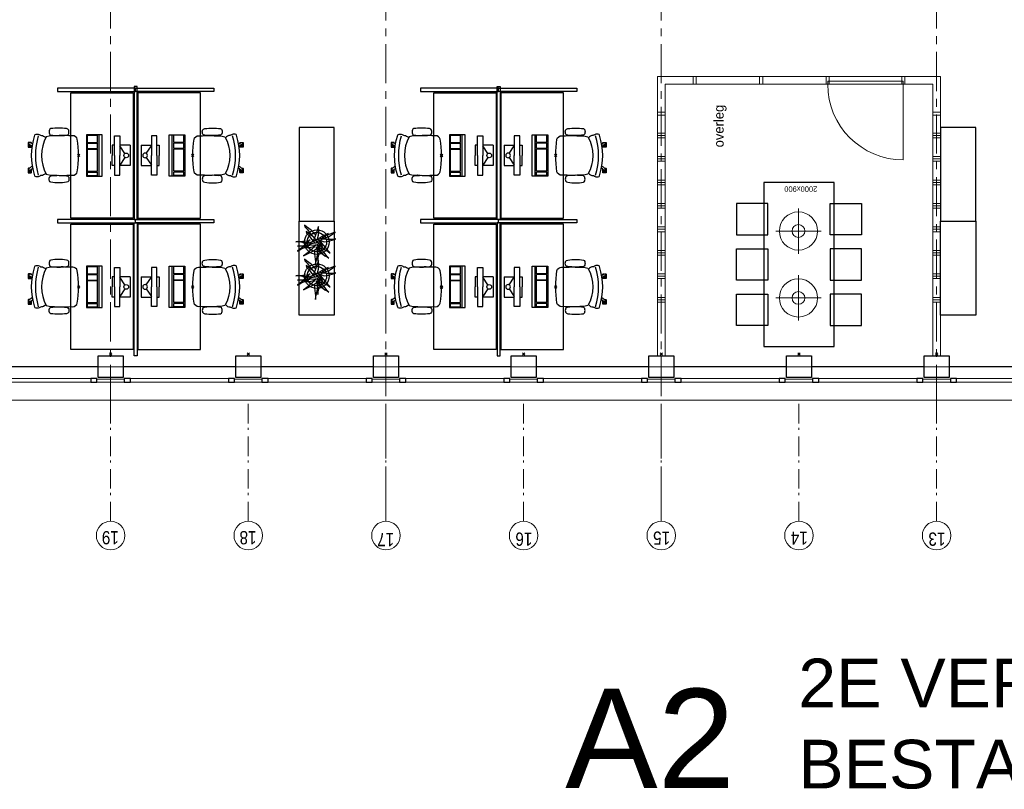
# Model space of a CAD drawing. Header units: millimetres. Extents: x -46954 to 169732, y -26853 to 94136.
# Tile 25 of 174: x 7330 to 19917, y 9838 to 19678. Entities that reach past the tile are written whole.
import ezdxf

# ---------------------------------------------------------------- set-up
doc = ezdxf.new("R2010")
doc.units = ezdxf.units.MM
doc.header["$LTSCALE"] = 400
doc.header["$PDMODE"] = 3
doc.header["$PDSIZE"] = 15
doc.linetypes.add('CENTER', pattern=[2, 1.25, -0.25, 0.25, -0.25])
doc.linetypes.add('STYLE_06', pattern=[1.041641, 0.625, -0.208282, 0.069427, -0.138931])
for name, color, linetype in [('-gd', 2, 'Continuous'), ('inlay', 6, 'Continuous'), ('inr', 4, 'Continuous'), ('plant', 114, 'Continuous'), ('plat', 5, 'Continuous'), ('sona-s008_ip0', 7, 'Continuous'), ('stramien', 1, 'CENTER'), ('symbol', 1, 'Continuous'), ('timmerwerk-gd', 2, 'Continuous'), ('verlichting', 2, 'Continuous')]:
    doc.layers.add(name, color=color, linetype=linetype)
for name, color, linetype, lineweight in [('Binnenkozijnen', 140, 'Continuous', 15), ('Buitenkozijnen', 140, 'Continuous', 15), ('mat-beton (ihwg)', 5, 'Continuous', 25), ('None', 7, 'Continuous', 9)]:
    doc.layers.add(name, color=color, linetype=linetype, lineweight=lineweight)
doc.styles.add('Arial', font='arial.ttf', dxfattribs={"height": 176.388889})
doc.styles.add('Arial Narrow', font='ARIALN.TTF', dxfattribs={"height": 222.25})
doc.styles.add('s100', font='stylu.ttf', dxfattribs={"height": 100})

# ---------------------------------------------------------------- blocks, each defined once
blk = doc.blocks.new('Kolom 280x320')
at = {"layer": 'mat-beton (ihwg)', "lineweight": 25}
blk.add_lwpolyline([(-300, 160), (-20, 160), (-20, -160), (-300, -160)], close=True, dxfattribs=at)
at = {"layer": 'None', "color": 92, "linetype": 'Continuous', "lineweight": 5}
blk.add_point((0, 0), dxfattribs=at)
blk = doc.blocks.new('Gevelpui best 1410 (2D)')
at = {"layer": 'Buitenkozijnen', "lineweight": 15}
for p, q in [((-260, 0), (-260, -1410)), ((-260, 0), (-210, 0)), ((-210, 0), (-210, -1410)), ((-260, -1410), (-210, -1410))]:
    blk.add_line(p, q, dxfattribs=at)
at = {"layer": 'Buitenkozijnen', "color": 92, "lineweight": 25}
for points in [[(-260, 0), (-210, 0), (-210, -80), (-260, -80)], [(-260, -1330), (-210, -1330), (-210, -1410), (-260, -1410)]]:
    blk.add_lwpolyline(points, close=True, dxfattribs=at)
at = {"layer": 'None', "color": 43, "linetype": 'Continuous', "lineweight": 9}
blk.add_line((-410, 15), (-410, -1425), dxfattribs=at)
blk = doc.blocks.new('SONA-S008_B2')
at = {"layer": '-gd'}
blk.add_open_spline([(-253, -510), (-88, -560), (88, -560), (253, -510)], degree=3, dxfattribs=at)
for points in [[(-207, -16), (-79, 5), (80, 5), (207, -16)], [(-278, -126), (-288, -121), (-315, -121), (-325, -126)], [(-253, -272), (-257, -207), (-252, -139), (-253, -74)], [(-253, -74), (-253, -52), (-233, -20), (-207, -16)], [(207, -16), (233, -20), (253, -52), (253, -74)], [(253, -74), (252, -139), (257, -207), (253, -272)], [(278, -126), (288, -121), (315, -121), (325, -126)], [(-343, -154), (-353, -221), (-352, -288), (-343, -355)], [(-325, -126), (-337, -132), (-340, -141), (-343, -154)], [(-261, -154), (-263, -141), (-266, -132), (-278, -126)], [(-261, -355), (-252, -288), (-250, -221), (-261, -154)], [(261, -355), (252, -288), (250, -221), (261, -154)], [(261, -154), (263, -141), (266, -132), (278, -126)], [(325, -126), (337, -132), (340, -141), (343, -154)], [(343, -154), (353, -221), (352, -288), (343, -355)], [(-343, -355), (-341, -363), (-334, -370), (-326, -372)], [(-326, -372), (-310, -376), (-293, -376), (-277, -372)], [(-277, -372), (-270, -370), (-262, -363), (-261, -355)], [(-251, -332), (-253, -332), (-255, -331), (-258, -330)], [(-255, -304), (-254, -304), (-253, -305), (-252, -305)], [(-239, -412), (-253, -366), (-250, -319), (-253, -272)], [(253, -272), (250, -319), (253, -366), (239, -412)], [(257, -323), (255, -324), (253, -324), (251, -325)], [(252, -298), (253, -297), (254, -297), (255, -297)], [(277, -372), (270, -370), (262, -363), (261, -355)], [(326, -372), (310, -376), (293, -376), (277, -372)], [(343, -355), (341, -363), (334, -370), (326, -372)], [(-256, -474), (-255, -489), (-270, -500), (-272, -515)], [(-227, -418), (-247, -437), (-256, -455), (-256, -474)], [(239, -412), (95, -494), (-95, -494), (-239, -412)], [(256, -474), (256, -455), (247, -437), (227, -418)], [(272, -515), (270, -500), (255, -489), (256, -474)], [(-272, -515), (-274, -534), (-274, -556), (-259, -560)], [(-259, -560), (-77, -614), (79, -614), (259, -560)], [(-222, -607), (-222, -605), (-221, -603), (-219, -603)], [(-222, -615), (-222, -615), (-222, -607), (-222, -607)], [(-219, -615), (-219, -615), (-222, -615), (-222, -615)], [(-222, -630), (-222, -630), (-222, -618), (-222, -618)], [(-222, -618), (-222, -618), (-199, -618), (-199, -618)], [(-219, -603), (-219, -603), (-192, -603), (-177, -603)], [(-199, -615), (-199, -615), (-219, -615), (-219, -615)], [(-199, -618), (-199, -618), (-199, -615), (-199, -615)], [(-199, -615), (-199, -615), (-187, -615), (-187, -615)], [(-199, -618), (-199, -618), (-189, -618), (-187, -618)], [(-183, -633), (-188, -629), (-190, -621), (-186, -615)], [(-185, -615), (-186, -615), (-187, -615), (-187, -615)], [(-187, -615), (-187, -615), (-187, -616), (-187, -617)], [(-186, -615), (-186, -615), (-176, -603), (-163, -584)], [(-135, -589), (-152, -614), (-165, -630), (-165, -630)], [(-163, -628), (-163, -629), (-163, -630), (-163, -630)], [(106, -607), (106, -605), (108, -603), (110, -603)], [(106, -615), (106, -615), (106, -607), (106, -607)], [(110, -615), (110, -615), (106, -615), (106, -615)], [(106, -630), (106, -630), (106, -618), (106, -618)], [(106, -618), (106, -618), (130, -618), (130, -618)], [(110, -603), (110, -603), (116, -603), (123, -603)], [(130, -615), (130, -615), (110, -615), (110, -615)], [(143, -630), (143, -630), (132, -615), (115, -592)], [(130, -618), (130, -618), (130, -615), (130, -615)], [(130, -615), (130, -615), (131, -615), (132, -615)], [(130, -618), (130, -618), (132, -618), (134, -618)], [(144, -587), (156, -604), (164, -615), (164, -615)], [(155, -603), (159, -603), (162, -603), (162, -603)], [(164, -615), (168, -621), (167, -629), (161, -633)], [(162, -603), (164, -603), (166, -605), (166, -607)], [(166, -615), (166, -615), (165, -615), (164, -615)], [(165, -618), (166, -618), (166, -618), (166, -618)], [(166, -607), (166, -607), (166, -615), (166, -615)], [(166, -618), (166, -618), (166, -619), (166, -620)], [(166, -626), (166, -628), (166, -630), (166, -630)], [(259, -560), (274, -556), (274, -534), (272, -515)], [(-199, -630), (-199, -630), (-222, -630), (-222, -630)], [(-222, -641), (-222, -641), (-222, -633), (-222, -633)], [(-222, -633), (-222, -633), (-219, -633), (-219, -633)], [(-219, -645), (-221, -645), (-222, -643), (-222, -641)], [(-219, -633), (-219, -633), (-199, -633), (-199, -633)], [(-167, -645), (-167, -645), (-219, -645), (-219, -645)], [(-199, -633), (-199, -633), (-199, -630), (-199, -630)], [(-199, -630), (-199, -630), (-187, -630), (-187, -630)], [(-199, -633), (-199, -633), (-187, -633), (-187, -633)], [(-186, -630), (-186, -630), (-187, -630), (-187, -630)], [(-187, -630), (-187, -630), (-187, -633), (-187, -633)], [(-187, -633), (-187, -633), (-185, -633), (-183, -633)], [(-165, -630), (-169, -636), (-177, -638), (-183, -633)], [(-183, -633), (-183, -633), (-183, -633), (-183, -633)], [(-167, -633), (-167, -633), (-166, -633), (-166, -633)], [(-163, -641), (-163, -643), (-165, -645), (-167, -645)], [(-166, -633), (-166, -633), (-163, -633), (-163, -633)], [(-163, -630), (-163, -630), (-163, -630), (-164, -630)], [(-163, -633), (-163, -633), (-163, -641), (-163, -641)], [(130, -630), (130, -630), (106, -630), (106, -630)], [(106, -641), (106, -641), (106, -633), (106, -633)], [(106, -633), (106, -633), (110, -633), (110, -633)], [(110, -645), (108, -645), (106, -643), (106, -641)], [(110, -633), (110, -633), (130, -633), (130, -633)], [(162, -644), (162, -644), (110, -645), (110, -645)], [(130, -633), (130, -633), (130, -630), (130, -630)], [(130, -630), (130, -630), (142, -630), (142, -630)], [(130, -633), (130, -633), (142, -633), (142, -633)], [(143, -630), (142, -630), (142, -630), (142, -630)], [(142, -630), (142, -630), (142, -633), (142, -633)], [(142, -633), (142, -633), (143, -633), (145, -633)], [(161, -633), (155, -637), (147, -636), (143, -630)], [(161, -633), (161, -633), (161, -633), (161, -633)], [(162, -633), (162, -633), (162, -633), (162, -633)], [(162, -633), (162, -633), (166, -633), (166, -633)], [(166, -641), (166, -643), (164, -644), (162, -644)], [(166, -630), (166, -630), (165, -630), (164, -630)], [(166, -633), (166, -633), (166, -641), (166, -641)]]:
    blk.add_open_spline(points, degree=3)
at = {"layer": 'sona-s008_ip0'}
blk.add_point((0, 0), dxfattribs=at)
blk = doc.blocks.new('SYMB-CMP4_B2')
for p, q in [((-130, 558), (130, 558)), ((-130, 558), (-130, 428)), ((130, 558), (130, 428)), ((-250, 358), (-250, 428)), ((-250, 428), (0, 428)), ((-25, 492), (-125, 428)), ((250, 428), (0, 428)), ((25, 492), (125, 428)), ((250, 358), (250, 428)), ((0, 358), (-250, 358)), ((-130, 358), (-130, 328)), ((-130, 328), (0, 328)), ((0, 358), (250, 358)), ((130, 328), (0, 328)), ((130, 358), (130, 328)), ((265, 200), (-265, 200)), ((-265, 200), (-265, 0)), ((265, 163), (-265, 163)), ((-167, 142), (-260, 142)), ((-260, 13), (-260, 142)), ((-167, 13), (-167, 142)), ((-88, 142), (-159, 142)), ((-159, 13), (-159, 142)), ((-88, 13), (-88, 142)), ((200, 142), (-82, 142)), ((-82, 13), (-82, 142)), ((200, 13), (200, 142)), ((255, 142), (212, 142)), ((212, 13), (212, 142)), ((255, 13), (255, 142)), ((265, 0), (265, 200)), ((-265, 0), (265, 0)), ((-167, 13), (-260, 13)), ((-88, 13), (-159, 13)), ((200, 13), (-82, 13)), ((255, 13), (212, 13))]:
    blk.add_line(p, q)
blk.add_circle((0, 508), 30)
blk = doc.blocks.new('hangende bloembak')
at = {"linetype": 'Continuous'}
blk.add_point((26, 5), dxfattribs=at)
at = {"layer": 'plant'}
for points in [[(92, 281), (90, 340), (82, 413), (72, 495), (67, 561), (61, 618), (66, 668), (54, 591), (37, 509), (19, 420), (2, 343), (3, 258), (27, 194), (29, 174)], [(92, 281), (90, 340), (82, 413), (72, 495), (67, 561), (61, 618), (66, 668), (54, 591), (37, 509), (19, 420), (2, 343), (3, 258), (27, 194), (29, 174)], [(5, -2), (-24, 47), (-81, 105), (-119, 156), (-191, 216), (-243, 248), (-309, 282), (-355, 318), (-313, 268), (-175, 98), (-128, 41), (-82, -19), (-56, -50), (-36, -52), (-19, -76), (-47, -13), (-79, 49), (-114, 111), (-149, 165), (-125, 131), (-69, 79), (13, -9)], [(46, 142), (17, 191), (-40, 249), (-78, 301), (-150, 361), (-202, 393), (-268, 427), (-314, 462), (-272, 413), (-134, 243), (-87, 186), (-41, 125), (-15, 94), (5, 93), (22, 68), (-6, 132), (-38, 194), (-73, 256), (-108, 310), (-84, 276), (-28, 224), (54, 135)], [(28, 141), (25, 199), (18, 272), (8, 354), (3, 421), (-3, 478), (2, 527), (-10, 450), (-27, 369), (-45, 279), (-63, 202), (-62, 118), (-37, 54), (-35, 34)], [(28, 141), (25, 199), (18, 272), (8, 354), (3, 421), (-3, 478), (2, 527), (-10, 450), (-27, 369), (-45, 279), (-63, 202), (-62, 118), (-37, 54), (-35, 34)], [(44, 74), (79, 112), (118, 155), (178, 215), (229, 256), (273, 296), (316, 332), (346, 357), (403, 397), (333, 360), (276, 327), (196, 293), (136, 259), (69, 215), (24, 181), (4, 161)], [(-6, 68), (42, 87), (111, 99), (175, 95), (279, 80), (350, 54), (399, 35), (443, 7), (481, -4), (416, 7), (329, 17), (227, 33), (135, 37), (68, 28), (-1, 15)], [(-6, 68), (42, 87), (111, 99), (175, 95), (279, 80), (350, 54), (399, 35), (443, 7), (481, -4), (416, 7), (329, 17), (227, 33), (135, 37), (68, 28), (-1, 15)], [(29, -36), (79, -98), (143, -160), (204, -202), (268, -250), (330, -299), (318, -254), (256, -185), (194, -109), (138, -34), (92, 18), (61, 43)], [(29, -36), (79, -98), (143, -160), (204, -202), (268, -250), (330, -299), (318, -254), (256, -185), (194, -109), (138, -34), (92, 18), (61, 43)], [(61, 105), (106, 127), (227, 169), (289, 166), (340, 142), (404, 137), (458, 120), (516, 119), (576, 124), (520, 114), (443, 110), (374, 102), (313, 99), (272, 102), (218, 93)], [(113, -23), (157, -1), (279, 41), (340, 38), (391, 15), (455, 9), (510, -8), (568, -9), (627, -4), (571, -13), (494, -18), (425, -25), (364, -29), (323, -25), (270, -35)], [(113, -23), (157, -1), (279, 41), (340, 38), (391, 15), (455, 9), (510, -8), (568, -9), (627, -4), (571, -13), (494, -18), (425, -25), (364, -29), (323, -25), (270, -35)], [(220, -65), (255, -28), (294, 16), (354, 76), (405, 117), (449, 157), (492, 193), (521, 218), (579, 258), (509, 221), (452, 188), (372, 154), (311, 120), (245, 76), (200, 42), (180, 22)], [(220, -65), (255, -28), (294, 16), (354, 76), (405, 117), (449, 157), (492, 193), (521, 218), (579, 258), (509, 221), (452, 188), (372, 154), (311, 120), (245, 76), (200, 42), (180, 22)], [(-32, -47), (-106, -28), (-185, -8), (-273, -12), (-347, -30), (-412, -50), (-473, -72), (-516, -87), (-435, -70), (-335, -67), (-235, -69), (-139, -82), (-74, -96)], [(-32, -47), (-106, -28), (-185, -8), (-273, -12), (-347, -30), (-412, -50), (-473, -72), (-516, -87), (-435, -70), (-335, -67), (-235, -69), (-139, -82), (-74, -96)], [(-154, -96), (-203, -112), (-261, -135), (-322, -159), (-375, -190), (-424, -221), (-459, -247), (-499, -281), (-437, -261), (-348, -221), (-271, -197), (-223, -182), (-184, -170)], [(-30, -27), (-87, -62), (-124, -94), (-164, -136), (-218, -179), (-241, -201), (-293, -245), (-218, -201), (-143, -164), (-64, -122), (-9, -84), (30, -62), (73, -40), (97, -35), (56, -54), (10, -94), (1, -131), (-17, -198), (-27, -260), (-26, -337), (-20, -394), (-20, -446), (-4, -400), (18, -316), (50, -248), (78, -169), (107, -94), (127, -46), (120, -12)], [(79, -214), (130, -277), (193, -339), (254, -381), (318, -428), (381, -478), (368, -433), (307, -364), (244, -288), (189, -213), (143, -161), (112, -136)]]:
    blk.add_lwpolyline(points, dxfattribs=at)
at = {"layer": 'timmerwerk-gd', "linetype": 'Continuous'}
for radius in [353, 277]:
    blk.add_circle((26, 5), radius, dxfattribs=at)
blk = doc.blocks.new('lamp02')
at = {"layer": 'verlichting', "lineweight": 0}
for q in [(0, 555.36), (555.36, 0), (0, -555.36), (-555.36, 0)]:
    blk.add_line((0, 0), q, dxfattribs=at)
for radius in [468, 156]:
    blk.add_circle((0, 0), radius, dxfattribs=at)

msp = doc.modelspace()

# ---------------------------------------------------------------- linework, layer by layer
at = {"linetype": 'Continuous', "lineweight": 0, "flags": 128}
msp.add_lwpolyline([(3052.26676, 28251.57274), (3052.26676, 20786.57274), (3312.26676, 20786.57274), (3312.26676, 15241.53211), (38112.3074, 15241.53211), (38112.3074, 20661.57274), (32586.89644, 20661.57274), (32586.89644, 23121.57274), (30332.26676, 23121.57274), (30332.26676, 28541.61338), (3052.26676, 28541.61338), (3052.26676, 28251.57274)], dxfattribs=at)
at = {"layer": 'Binnenkozijnen', "color": 43, "linetype": 'Continuous', "lineweight": 9, "flags": 128}
msp.add_lwpolyline([(1627.26676, 14831.57274), (1627.26676, 14811.57274), (30207.26676, 14811.57274), (30207.26676, 14831.57274)], dxfattribs=at)
at = {"layer": 'Buitenkozijnen', "lineweight": 15}
for points in [[(8317.26676, 15041.53211), (8317.26676, 15081.57274), (8667.26676, 15081.57274), (8667.26676, 15041.53211)], [(10077.26676, 15041.53211), (10077.26676, 15081.57274), (10427.26676, 15081.57274), (10427.26676, 15041.53211)], [(11837.26676, 15041.53211), (11837.26676, 15081.57274), (12187.26676, 15081.57274), (12187.26676, 15041.53211)], [(13597.26676, 15041.53211), (13597.26676, 15081.57274), (13947.26676, 15081.57274), (13947.26676, 15041.53211)], [(15357.26676, 15041.53211), (15357.26676, 15081.57274), (15707.26676, 15081.57274), (15707.26676, 15041.53211)], [(17117.26676, 15041.53211), (17117.26676, 15081.57274), (17467.26676, 15081.57274), (17467.26676, 15041.53211)], [(18877.26676, 15041.53211), (18877.26676, 15081.57274), (19227.26676, 15081.57274), (19227.26676, 15041.53211)]]:
    msp.add_lwpolyline(points, close=True, dxfattribs=at)
at = {"layer": 'inr'}
for points in [[(7812.26676, 18761.57365), (8812.26676, 18761.57365), (8812.26676, 18801.57365), (7812.26676, 18801.57365)], [(8792.26676, 18821.57365), (8792.26676, 17121.57365), (8832.26676, 17121.57365), (8832.26676, 18821.57365)], [(9812.26676, 18761.57365), (8812.26676, 18761.57365), (8812.26676, 18801.57365), (9812.26676, 18801.57365)], [(12452.26676, 18761.57365), (13452.26676, 18761.57365), (13452.26676, 18801.57365), (12452.26676, 18801.57365)], [(13472.26676, 18821.57365), (13472.26676, 17121.57365), (13432.26676, 17121.57365), (13432.26676, 18821.57365)], [(14452.26676, 18761.57365), (13452.26676, 18761.57365), (13452.26676, 18801.57365), (14452.26676, 18801.57365)], [(8782.26676, 18741.57365), (8782.26676, 17141.57365), (7982.26676, 17141.57365), (7982.26676, 18741.57365)], [(8842.26676, 18741.57365), (8842.26676, 17141.57365), (9642.26676, 17141.57365), (9642.26676, 18741.57365)], [(13422.26676, 18741.57365), (13422.26676, 17141.57365), (12622.26676, 17141.57365), (12622.26676, 18741.57365)], [(13482.26676, 18741.57365), (13482.26676, 17141.57365), (14282.26676, 17141.57365), (14282.26676, 18741.57365)], [(10901.26676, 18301.57365), (10901.26676, 17101.57365), (11351.26676, 17101.57365), (11351.26676, 18301.57365)], [(19102.26676, 18301.57365), (19102.26676, 17101.57365), (19552.26676, 17101.57365), (19552.26676, 18301.57365)], [(16842.26676, 17598.17613), (16842.26676, 15498.17613), (17742.26676, 15498.17613), (17742.26676, 17598.17613)], [(16492.26676, 16927.02441), (16892.26676, 16927.02441), (16892.26676, 17327.02441), (16492.26676, 17327.02441)], [(18092.26676, 16927.02441), (17692.26676, 16927.02441), (17692.26676, 17327.02441), (18092.26676, 17327.02441)], [(7812.26676, 17081.57365), (8812.26676, 17081.57365), (8812.26676, 17121.57365), (7812.26676, 17121.57365)], [(9812.26676, 17081.57365), (8812.26676, 17081.57365), (8812.26676, 17121.57365), (9812.26676, 17121.57365)], [(12452.26676, 17081.57365), (13452.26676, 17081.57365), (13452.26676, 17121.57365), (12452.26676, 17121.57365)], [(14452.26676, 17081.57365), (13452.26676, 17081.57365), (13452.26676, 17121.57365), (14452.26676, 17121.57365)], [(8782.26676, 17061.57365), (8782.26676, 15461.57365), (7982.26676, 15461.57365), (7982.26676, 17061.57365)], [(8792.26676, 15381.57365), (8792.26676, 17081.57365), (8832.26676, 17081.57365), (8832.26676, 15381.57365)], [(8842.26676, 17061.57365), (8842.26676, 15461.57365), (9642.26676, 15461.57365), (9642.26676, 17061.57365)], [(10901.26676, 15901.57365), (10901.26676, 17101.57365), (11351.26676, 17101.57365), (11351.26676, 15901.57365)], [(13422.26676, 17061.57365), (13422.26676, 15461.57365), (12622.26676, 15461.57365), (12622.26676, 17061.57365)], [(13472.26676, 15381.57365), (13472.26676, 17081.57365), (13432.26676, 17081.57365), (13432.26676, 15381.57365)], [(13482.26676, 17061.57365), (13482.26676, 15461.57365), (14282.26676, 15461.57365), (14282.26676, 17061.57365)], [(19102.26676, 15901.57365), (19102.26676, 17101.57365), (19552.26676, 17101.57365), (19552.26676, 15901.57365)], [(16492.26676, 16748.17613), (16892.26676, 16748.17613), (16892.26676, 16348.17613), (16492.26676, 16348.17613)], [(18092.26676, 16748.17613), (17692.26676, 16748.17613), (17692.26676, 16348.17613), (18092.26676, 16348.17613)], [(16492.26676, 16169.32786), (16892.26676, 16169.32786), (16892.26676, 15769.32786), (16492.26676, 15769.32786)], [(18092.26676, 16169.32786), (17692.26676, 16169.32786), (17692.26676, 15769.32786), (18092.26676, 15769.32786)]]:
    msp.add_lwpolyline(points, close=True, dxfattribs=at)
at = {"layer": 'None', "color": 7, "linetype": 'STYLE_06', "lineweight": 9}
for p, q in [((8492.26676, 13265.39602), (8492.26676, 14765.39602)), ((10252.26676, 13265.39602), (10252.26676, 14765.39602)), ((12012.26676, 13265.39602), (12012.26676, 14765.39602)), ((13772.26676, 13265.39602), (13772.26676, 14765.39602)), ((15532.26676, 13265.39602), (15532.26676, 14765.39602)), ((17292.26676, 13265.39602), (17292.26676, 14765.39602)), ((19052.26676, 13265.39602), (19052.26676, 14765.39602))]:
    msp.add_line(p, q, dxfattribs=at)
at = {"layer": 'None', "color": 43, "linetype": 'Continuous', "lineweight": 9}
for centre in [(8492.26676, 13082.7896), (10252.26676, 13082.7896), (12012.26676, 13082.7896), (13772.26676, 13082.7896), (15532.26676, 13082.7896), (17292.26676, 13082.7896), (19052.26676, 13082.7896)]:
    msp.add_circle(centre, 182.60642, dxfattribs=at)
at = {"layer": 'plat', "lineweight": 0}
for p, q in [((19102.26676, 18951.57274), (15482.26676, 18951.57274)), ((15482.26676, 18361.57274), (15482.26676, 18951.57274)), ((19102.26676, 18442.57274), (19102.26676, 18951.57274)), ((19102.26676, 18361.57274), (19102.26676, 18951.57274)), ((19002.26676, 18851.57274), (15582.26676, 18851.57274)), ((15582.26676, 18361.57274), (15582.26676, 18851.57274)), ((18625.76676, 17887.82154), (18625.76676, 18851.57274)), ((19002.26676, 18442.57274), (19002.26676, 18851.57274)), ((19002.26676, 18361.57274), (19002.26676, 18851.57274)), ((15482.26676, 18455.57274), (15482.26676, 15381.57274)), ((15482.26676, 18455.57274), (15582.26676, 18455.57274)), ((15582.26676, 18455.57274), (15582.26676, 15381.57274)), ((19002.26676, 18455.57274), (19002.26676, 15381.57274)), ((19002.26676, 18455.57274), (19102.26676, 18455.57274)), ((19102.26676, 18455.57274), (19102.26676, 15381.57274)), ((15582.26676, 18227.57274), (15482.26676, 18227.57274)), ((15582.26676, 18197.57274), (15482.26676, 18197.57274)), ((15582.26676, 18167.57274), (15482.26676, 18167.57274)), ((19102.26676, 18227.57274), (19002.26676, 18227.57274)), ((19102.26676, 18197.57274), (19002.26676, 18197.57274)), ((19102.26676, 18167.57274), (19002.26676, 18167.57274)), ((15582.26676, 17927.57274), (15482.26676, 17927.57274)), ((15582.26676, 17897.57274), (15482.26676, 17897.57274)), ((19102.26676, 17927.57274), (19002.26676, 17927.57274)), ((19102.26676, 17897.57274), (19002.26676, 17897.57274)), ((15582.26676, 17867.57274), (15482.26676, 17867.57274)), ((19102.26676, 17867.57274), (19002.26676, 17867.57274)), ((15582.26676, 17627.57274), (15482.26676, 17627.57274)), ((19102.26676, 17627.57274), (19002.26676, 17627.57274)), ((15582.26676, 17597.57274), (15482.26676, 17597.57274)), ((15582.26676, 17567.57274), (15482.26676, 17567.57274)), ((19102.26676, 17597.57274), (19002.26676, 17597.57274)), ((19102.26676, 17567.57274), (19002.26676, 17567.57274)), ((15582.26676, 17327.57274), (15482.26676, 17327.57274)), ((15582.26676, 17297.57274), (15482.26676, 17297.57274)), ((15582.26676, 17267.57274), (15482.26676, 17267.57274)), ((19102.26676, 17327.57274), (19002.26676, 17327.57274)), ((19102.26676, 17297.57274), (19002.26676, 17297.57274)), ((19102.26676, 17267.57274), (19002.26676, 17267.57274)), ((15582.26676, 17027.57274), (15482.26676, 17027.57274)), ((15582.26676, 16997.57274), (15482.26676, 16997.57274)), ((19102.26676, 17027.57274), (19002.26676, 17027.57274)), ((19102.26676, 16997.57274), (19002.26676, 16997.57274)), ((15582.26676, 16967.57274), (15482.26676, 16967.57274)), ((19102.26676, 16967.57274), (19002.26676, 16967.57274)), ((15582.26676, 16727.57274), (15482.26676, 16727.57274)), ((15582.26676, 16697.57274), (15482.26676, 16697.57274)), ((15582.26676, 16667.57274), (15482.26676, 16667.57274)), ((19102.26676, 16727.57274), (19002.26676, 16727.57274)), ((19102.26676, 16697.57274), (19002.26676, 16697.57274)), ((19102.26676, 16667.57274), (19002.26676, 16667.57274)), ((15582.26676, 16427.57274), (15482.26676, 16427.57274)), ((15582.26676, 16397.57274), (15482.26676, 16397.57274)), ((15582.26676, 16367.57274), (15482.26676, 16367.57274)), ((19102.26676, 16427.57274), (19002.26676, 16427.57274)), ((19102.26676, 16397.57274), (19002.26676, 16397.57274)), ((19102.26676, 16367.57274), (19002.26676, 16367.57274)), ((15582.26676, 16127.57274), (15482.26676, 16127.57274)), ((19102.26676, 16127.57274), (19002.26676, 16127.57274)), ((15582.26676, 16097.57274), (15482.26676, 16097.57274)), ((15582.26676, 16067.57274), (15482.26676, 16067.57274)), ((19102.26676, 16097.57274), (19002.26676, 16097.57274)), ((19102.26676, 16067.57274), (19002.26676, 16067.57274))]:
    msp.add_line(p, q, dxfattribs=at)
for points in [[(15938.76676, 18851.57274), (15938.76676, 18951.57274), (15978.76676, 18951.57274), (15978.76676, 18851.57274)], [(16788.76676, 18851.57274), (16788.76676, 18951.57274), (16828.76676, 18951.57274), (16828.76676, 18851.57274)], [(17639.76676, 18851.57274), (17679.76676, 18851.57274), (17679.76676, 18951.57274), (17639.76676, 18951.57274)], [(17639.76676, 18851.57274), (17639.76676, 18951.57274), (17679.76676, 18951.57274), (17679.76676, 18851.57274)], [(17659.76676, 18851.57274), (18625.76676, 18851.57274), (18625.76676, 18891.57274), (17659.76676, 18891.57274)], [(18605.76676, 18851.57274), (18645.76676, 18851.57274), (18645.76676, 18951.57274), (18605.76676, 18951.57274)], [(18605.76676, 18851.57274), (18605.76676, 18951.57274), (18645.76676, 18951.57274), (18645.76676, 18851.57274)], [(15482.76676, 18455.57274), (15582.76676, 18455.57274), (15582.76676, 18495.57274), (15482.76676, 18495.57274)], [(19101.76676, 18455.57274), (19001.76676, 18455.57274), (19001.76676, 18495.57274), (19101.76676, 18495.57274)]]:
    msp.add_lwpolyline(points, close=True, dxfattribs=at)
msp.add_arc((18625.76676, 18851.57274), 966, 180, 270, dxfattribs=at)
at = {"layer": 'stramien', "lineweight": 0}
for p, q in [((8492.26676, 14765.39602), (8492.26676, 29869.03156)), ((12012.26676, 13265.39602), (12012.26676, 29869.03156)), ((15532.26676, 13265.39602), (15532.26676, 29869.03156)), ((19052.26676, 14765.39602), (19052.26676, 29869.03156))]:
    msp.add_line(p, q, dxfattribs=at)

# ---------------------------------------------------------------- block references
at = {"layer": 'Buitenkozijnen', "color": 7, "xscale": -1, "rotation": 90}
for p in [(6907.26676, 14831.57274), (8667.26676, 14831.57274), (10427.26676, 14831.57274), (12187.26676, 14831.57274), (13947.26676, 14831.57274), (15707.26676, 14831.57274), (17467.26676, 14831.57274), (19227.26676, 14831.57274)]:
    msp.add_blockref('Gevelpui best 1410 (2D)', p, dxfattribs=at)
at = {"layer": 'inlay', "lineweight": 0, "xscale": 0.448, "yscale": 0.448, "zscale": 0.448, "rotation": 180}
for p in [(11140.44033, 16835.81429), (11140.44033, 16401.15362)]:
    msp.add_blockref('hangende bloembak', p, dxfattribs=at)
at = {"layer": 'inr', "xscale": -1, "rotation": 270}
for p in [(8082.26676, 17941.57365), (12722.26676, 17941.57365), (8082.26676, 16261.57365), (12722.26676, 16261.57365)]:
    msp.add_blockref('SONA-S008_B2', p, dxfattribs=at)
at = {"layer": 'inr', "rotation": 90}
for p in [(9542.26676, 17941.57365), (14182.26676, 17941.57365), (9542.26676, 16261.57365), (14182.26676, 16261.57365)]:
    msp.add_blockref('SONA-S008_B2', p, dxfattribs=at)
at = {"layer": 'None', "color": 7, "rotation": 90}
for p in [(8492.26676, 15401.57274), (10252.26676, 15401.57274), (12012.26676, 15401.57274), (13772.26676, 15401.57274), (15532.26676, 15401.57274), (17292.26676, 15401.57274), (19052.26676, 15401.57274)]:
    msp.add_blockref('Kolom 280x320', p, dxfattribs=at)
at = {"layer": 'symbol', "rotation": 270.0000000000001}
for p in [(8183.75547, 17941.57365), (12823.75547, 17941.57365), (8183.75547, 16261.57365), (12823.75547, 16261.57365)]:
    msp.add_blockref('SYMB-CMP4_B2', p, dxfattribs=at)
at = {"layer": 'symbol', "xscale": -1, "rotation": 90}
for p in [(9440.77806, 17941.57365), (14080.77806, 17941.57365), (9440.77806, 16261.57365), (14080.77806, 16261.57365)]:
    msp.add_blockref('SYMB-CMP4_B2', p, dxfattribs=at)
at = {"layer": 'verlichting', "lineweight": 0, "yscale": 0.5220071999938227, "zscale": 0.5220072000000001}
for p, xscale, rotation in [((17285.91243, 16975.73036), -0.5220072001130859, 90.00018926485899), ((17285.91243, 16120.62191), 0.5220072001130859, 89.999810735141)]:
    msp.add_blockref('lamp02', p, dxfattribs=dict(at, xscale=xscale, rotation=rotation))

# ---------------------------------------------------------------- texts
at = {"layer": 'None', "color": 8, "char_height": 169.333333, "attachment_point": 1, "rotation": 180, "style": 'Arial Narrow'}
for s, insert in [('19', (8596.26908, 12970.03201)), ('18', (10356.26908, 12970.03201)), ('17', (12116.26908, 12945.78052)), ('16', (13883.39032, 12951.58992)), ('15', (15643.39032, 12964.22261)), ('14', (17403.39032, 12964.22261)), ('13', (19163.39032, 12951.58992))]:
    msp.add_mtext(s, dxfattribs=dict(at, insert=insert))
at = {"layer": 'plat', "style": 's100'}
for s, height, rotation, p in [('overleg ', 124.21728, 90, (16329.47752, 18045.31467)), ('2000x900', 69.561677, 180, (17526.32697, 17546.47102))]:
    msp.add_text(s, height=height, rotation=rotation, dxfattribs=at).set_placement(p)
at = {"layer": 'plat', "attachment_point": 1, "style": 'Arial'}
for s, insert, char_height in [('2E VERDIEPING\\PBESTAANDE SITUATIE ', (17283.70925, 11508.25508), 622.3), ('A2', (14303.32615, 11122.52197), 1270)]:
    msp.add_mtext(s, dxfattribs=dict(at, insert=insert, char_height=char_height))

doc.saveas('drawing.dxf')
